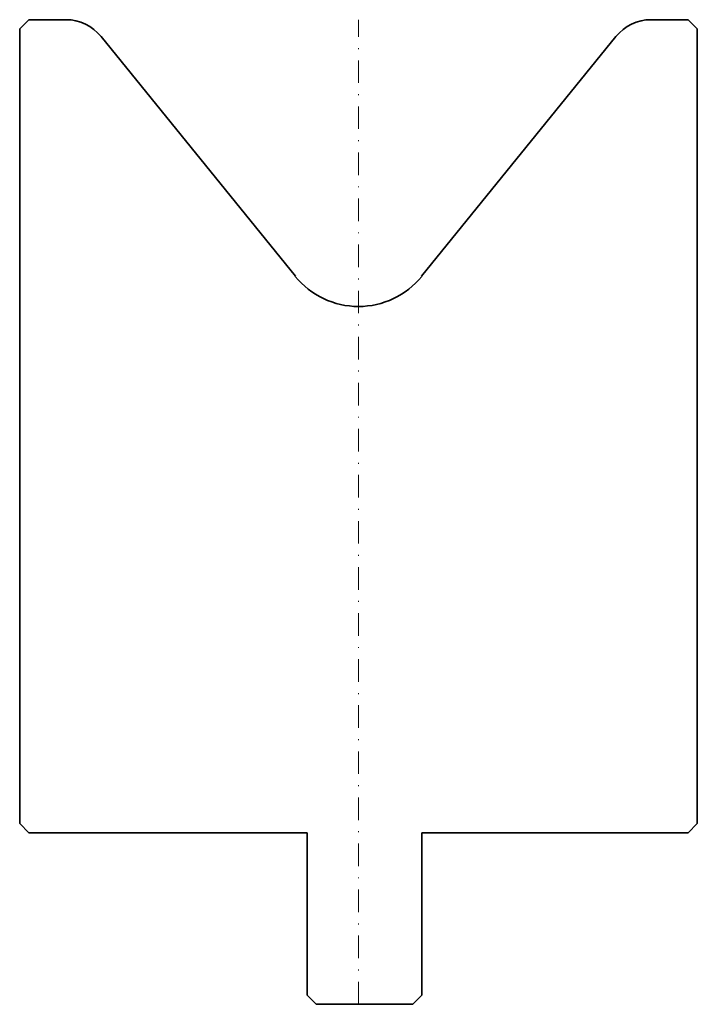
# Model space of a CAD drawing. Header units: millimetres. Extents: x -38 to 37, y -109 to 0.
import ezdxf

# ---------------------------------------------------------------- set-up
doc = ezdxf.new("R2010")
doc.units = ezdxf.units.MM
doc.header["$LTSCALE"] = 5
doc.linetypes.add('AUSGEZOGEN', pattern=[0])
doc.linetypes.add('DASHDOT', pattern=[1, 0.5, -0.25, 0, -0.25])
doc.layers.add('2', color=7, linetype='Continuous')

msp = doc.modelspace()

# ---------------------------------------------------------------- linework, layer by layer
at = {"layer": '2', "color": 7, "linetype": 'AUSGEZOGEN', "lineweight": 35}
for p, q in [((-37.5, -1), (-36.5, 0)), ((-36.5, 0), (-32.38, 0)), ((32.38, 0), (36.5, 0)), ((36.5, 0), (37.5, -1)), ((-37.5, -89), (-37.5, -1)), ((37.5, -1), (37.5, -89)), ((-28.5, -1.85), (-6.99, -28.41)), ((6.99, -28.41), (28.5, -1.85)), ((-36.5, -90), (-37.5, -89)), ((37.5, -89), (36.5, -90)), ((-5.7, -90), (-36.5, -90)), ((-5.7, -108), (-5.7, -90)), ((36.5, -90), (7, -90)), ((7, -90), (7, -108)), ((-4.7, -109), (-5.7, -108)), ((6, -109), (-4.7, -109)), ((7, -108), (6, -109))]:
    msp.add_line(p, q, dxfattribs=at)
at = {"layer": '2', "color": 7, "linetype": 'DASHDOT', "lineweight": 18}
msp.add_line((0, -109), (0, 0), dxfattribs=at)
at = {"layer": '2', "color": 7, "linetype": 'AUSGEZOGEN', "lineweight": 35}
for centre, radius, start, end in [((32.38, -5), 5, 90, 141), ((-32.38, -5), 5, 39, 90), ((0, -22.75), 9, 219, 321)]:
    msp.add_arc(centre, radius, start, end, dxfattribs=at)

doc.saveas('drawing.dxf')
